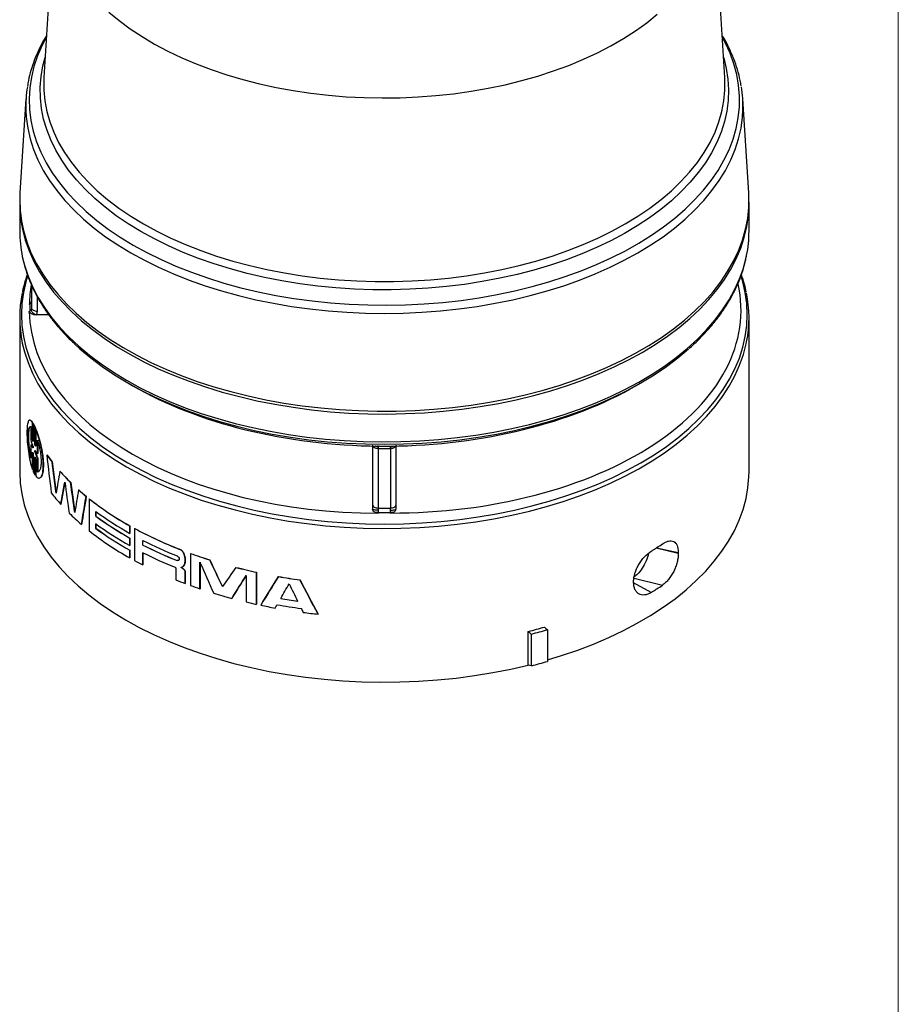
# Model space of a CAD drawing. Header units: millimetres. Extents: x 0 to 432, y 0 to 279.
# Tile 3 of 4: x 357 to 432, y 146 to 230. Entities that reach past the tile are written whole.
import ezdxf

# ---------------------------------------------------------------- set-up
doc = ezdxf.new("R2010")
doc.units = ezdxf.units.MM
doc.linetypes.add('SLD-Solid', pattern=[0])
doc.layers.add('SLD-DEFPOINTS', color=7, linetype='Continuous')

# ---------------------------------------------------------------- blocks, each defined once
blk = doc.blocks.new('Block2')
at = {"color": 7, "linetype": 'SLD-Solid', "lineweight": 18}
blk.add_line((431.8, 279.4), (431.8, 0), dxfattribs=at)

msp = doc.modelspace()

# ---------------------------------------------------------------- linework, layer by layer
at = {"color": 7, "linetype": 'SLD-Solid', "lineweight": 18}
msp.add_line((431.8, 0), (431.8, 279.4), dxfattribs=at)
for p, q in [((360.127, 240.163), (359.162, 225.139)), ((417.055, 225.139), (416.09, 240.163)), ((359.162, 225.139), (359.156, 225.037)), ((417.063, 225.003), (417.055, 225.139)), ((357.643, 223.338), (357.13, 215.341)), ((419.087, 215.341), (418.574, 223.338)), ((357.108, 214.437), (357.108, 212.071)), ((419.108, 212.071), (419.108, 214.437)), ((358.108, 207.5), (358.108, 205.865)), ((358.113, 207.489), (358.113, 205.571)), ((357.966, 205.868), (357.93, 205.839)), ((358.097, 206.077), (358.001, 205.961)), ((358.106, 206.102), (358.097, 206.077)), ((358.613, 205.288), (358.613, 206.487)), ((357.919, 205.246), (357.966, 205.284)), ((357.108, 204.71), (357.108, 191.651)), ((359.58, 204.967), (358.529, 204.961)), ((419.108, 191.651), (419.108, 204.71)), ((366.288, 199.189), (366.714, 198.944)), ((409.541, 198.966), (409.929, 199.189)), ((358.189, 195.829), (358.199, 195.83)), ((358.189, 194.36), (358.189, 195.829)), ((358.199, 195.83), (358.199, 194.361)), ((358.05, 195.48), (358.05, 194.336)), ((358.249, 195.732), (358.259, 195.734)), ((358.249, 195.732), (358.249, 194.203)), ((358.402, 195.428), (358.411, 195.43)), ((358.402, 193.898), (358.402, 195.428)), ((358.411, 195.43), (358.411, 193.9)), ((358.468, 195.274), (358.477, 195.276)), ((358.468, 195.274), (358.468, 193.805)), ((358.189, 194.36), (358.199, 194.361)), ((358.633, 193.174), (358.633, 194.318)), ((358.643, 194.32), (358.643, 193.176)), ((358.05, 193.933), (358.059, 193.935)), ((358.05, 193.933), (358.05, 192.789)), ((358.199, 193.3), (358.199, 191.83)), ((358.249, 193.753), (358.249, 193.653)), ((358.402, 193.898), (358.411, 193.9)), ((358.402, 193.35), (358.402, 193.449)), ((358.402, 193.35), (358.411, 193.351)), ((358.411, 193.45), (358.411, 193.351)), ((387.108, 193.819), (387.108, 188.837)), ((387.603, 193.804), (387.518, 193.814)), ((387.6, 188.549), (387.6, 193.6)), ((387.603, 193.811), (387.603, 193.804)), ((388.614, 193.804), (388.614, 193.808)), ((388.617, 193.6), (388.617, 188.549)), ((389.108, 188.837), (389.108, 193.817)), ((358.189, 191.829), (358.189, 193.298)), ((358.249, 193.204), (358.249, 191.674)), ((358.402, 191.37), (358.402, 192.9)), ((358.411, 192.878), (358.411, 191.372)), ((358.468, 192.743), (358.468, 191.274)), ((358.633, 193.174), (358.643, 193.176)), ((358.633, 192.771), (358.643, 192.773)), ((358.633, 191.627), (358.633, 192.771)), ((358.643, 192.773), (358.643, 191.629)), ((359.405, 193.082), (359.414, 193.084)), ((359.857, 192.476), (359.866, 192.478)), ((359.866, 192.478), (360.214, 189.842)), ((358.189, 191.829), (358.199, 191.83)), ((358.633, 191.627), (358.643, 191.629)), ((358.676, 191.641), (358.643, 191.629)), ((360.519, 191.683), (360.528, 191.686)), ((358.411, 191.372), (358.402, 191.37)), ((360.948, 190.73), (360.616, 188.866)), ((361.441, 190.721), (361.449, 190.724)), ((361.449, 190.724), (361.792, 188.189)), ((362.12, 190.09), (362.128, 190.093)), ((362.761, 189.544), (362.769, 189.547)), ((363.01, 189.343), (363.018, 189.346)), ((363.01, 189.343), (363.01, 186.621)), ((360.616, 188.866), (360.607, 188.864)), ((363.582, 187.862), (363.582, 188.261)), ((363.582, 187.862), (363.59, 187.866)), ((363.59, 188.255), (363.59, 187.866)), ((387.603, 188.176), (387.603, 188.11)), ((388.614, 188.126), (388.614, 188.176)), ((362.356, 187.162), (362.364, 187.165)), ((363.582, 186.822), (363.582, 187.221)), ((363.582, 186.822), (363.59, 186.826)), ((363.59, 187.224), (363.59, 186.826)), ((366.465, 187.036), (366.472, 187.041)), ((366.465, 186.395), (366.465, 187.036)), ((366.472, 187.041), (366.472, 186.399)), ((366.878, 186.808), (366.885, 186.813)), ((366.878, 186.808), (366.878, 184.087)), ((366.465, 186.395), (366.472, 186.399)), ((366.465, 185.996), (366.472, 186.001)), ((366.465, 185.355), (366.465, 185.996)), ((366.472, 186.001), (366.472, 185.359)), ((367.582, 185.398), (367.582, 185.796)), ((367.589, 185.402), (367.589, 185.793)), ((366.465, 185.355), (366.472, 185.359)), ((366.465, 184.956), (366.472, 184.96)), ((366.465, 184.315), (366.465, 184.956)), ((366.472, 184.96), (366.472, 184.319)), ((367.582, 185.398), (367.589, 185.402)), ((370.704, 185.04), (370.71, 185.045)), ((413.098, 184.689), (411.21, 185.147)), ((411.254, 185.175), (413.098, 184.784)), ((366.465, 184.315), (366.472, 184.319)), ((367.582, 183.716), (367.582, 184.756)), ((367.589, 184.761), (367.589, 183.721)), ((371.045, 184.718), (371.051, 184.723)), ((371.622, 184.695), (371.627, 184.699)), ((371.622, 184.695), (371.622, 181.973)), ((373.265, 184.139), (373.27, 184.144)), ((413.098, 184.784), (413.098, 184.689)), ((367.582, 183.716), (367.589, 183.721)), ((370.39, 183.405), (370.39, 182.443)), ((370.498, 184.082), (370.503, 184.086)), ((370.826, 183.511), (370.831, 183.516)), ((371.023, 183.606), (371.029, 183.611)), ((371.061, 183.331), (371.067, 183.335)), ((371.09, 183.685), (371.096, 183.69)), ((372.436, 181.688), (372.436, 183.943)), ((372.441, 183.948), (372.441, 181.693)), ((375.485, 183.505), (375.489, 183.51)), ((371.18, 183.108), (371.186, 183.113)), ((371.18, 182.136), (371.18, 183.108)), ((371.186, 183.113), (371.186, 182.141)), ((376.361, 182.822), (376.361, 180.567)), ((377.248, 183.089), (377.252, 183.094)), ((377.248, 180.367), (377.248, 183.089)), ((377.252, 183.094), (377.252, 180.372)), ((377.778, 180.571), (379.101, 182.733)), ((379.098, 182.727), (379.101, 182.733)), ((380.937, 182.44), (380.939, 182.446)), ((409.337, 182.581), (411.748, 181.995)), ((371.18, 182.136), (371.186, 182.141)), ((372.436, 181.688), (372.441, 181.693)), ((409.296, 182.224), (409.296, 182.301)), ((410.781, 181.367), (409.302, 182.194)), ((375.138, 180.874), (375.142, 180.879)), ((377.248, 180.367), (377.252, 180.372)), ((382.475, 179.531), (382.477, 179.537)), ((400.347, 175.209), (400.347, 178.067)), ((400.611, 175.149), (400.611, 177.844)), ((401.97, 178.21), (401.97, 175.515)), ((400.611, 175.149), (400.347, 175.209))]:
    msp.add_line(p, q)
at = {"flags": 128}
for points in [[(364.695, 230.699), (365.568, 229.974), (366.509, 229.278), (367.514, 228.612), (368.581, 227.979), (369.706, 227.381), (370.886, 226.819), (372.118, 226.295), (373.397, 225.811), (374.72, 225.368), (376.083, 224.967), (377.481, 224.609), (378.912, 224.297), (380.37, 224.03), (381.851, 223.809), (383.351, 223.635), (384.865, 223.509), (386.388, 223.431), (387.917, 223.4), (389.447, 223.419), (390.972, 223.485), (392.489, 223.599), (393.993, 223.761), (395.479, 223.97), (396.943, 224.226), (398.381, 224.527), (399.788, 224.873), (401.16, 225.263), (402.494, 225.696), (403.784, 226.17), (405.028, 226.685), (406.221, 227.237), (407.36, 227.827), (408.441, 228.451), (409.462, 229.109), (410.42, 229.797), (411.31, 230.515)], [(359.384, 228.592), (359.013, 227.88), (358.627, 226.987), (358.324, 226.083), (358.104, 225.172), (357.967, 224.255), (357.915, 223.335), (357.946, 222.415), (358.062, 221.497), (358.261, 220.584), (358.544, 219.679), (358.909, 218.783), (359.355, 217.899), (359.882, 217.031), (360.487, 216.179), (361.169, 215.348), (361.926, 214.538), (362.756, 213.752), (363.657, 212.993), (364.626, 212.262), (365.661, 211.562), (366.758, 210.895)], [(366.758, 210.895), (367.914, 210.261), (369.127, 209.664), (370.393, 209.105), (371.708, 208.585), (373.069, 208.105), (374.472, 207.668), (375.912, 207.274), (377.387, 206.925), (378.892, 206.621), (380.422, 206.363), (381.974, 206.153), (383.543, 205.99), (385.124, 205.875), (386.714, 205.808), (388.308, 205.79), (389.901, 205.82), (391.489, 205.899), (393.068, 206.026), (394.633, 206.201), (396.18, 206.423), (397.704, 206.693), (399.202, 207.008), (400.668, 207.369), (402.1, 207.773), (403.492, 208.221), (404.842, 208.711), (406.145, 209.241), (407.398, 209.81), (408.597, 210.416), (409.739, 211.058), (410.821, 211.734), (411.839, 212.442), (412.791, 213.18), (413.675, 213.946), (414.487, 214.738), (415.226, 215.554), (415.889, 216.39), (416.474, 217.246), (416.981, 218.119), (417.407, 219.006), (417.752, 219.904), (418.013, 220.812), (418.192, 221.726), (418.287, 222.645), (418.297, 223.565), (418.223, 224.484), (418.066, 225.4), (417.825, 226.31), (417.501, 227.211), (417.095, 228.101), (416.833, 228.592)], [(367.42, 212.042), (366.339, 212.7), (365.321, 213.391), (364.369, 214.112), (363.486, 214.862), (362.673, 215.638), (361.933, 216.438), (361.269, 217.26), (360.683, 218.102), (360.175, 218.96), (359.748, 219.833), (359.403, 220.718), (359.141, 221.612), (358.962, 222.513), (358.867, 223.418), (358.856, 224.325), (358.93, 225.231), (359.088, 226.133), (359.271, 226.838)], [(416.946, 226.838), (416.955, 226.806), (417.176, 225.908), (417.313, 225.005), (417.366, 224.098), (417.334, 223.191), (417.218, 222.287), (417.018, 221.387), (416.735, 220.495), (416.369, 219.613), (415.922, 218.744), (415.395, 217.89), (414.789, 217.053), (414.106, 216.236), (413.348, 215.442), (412.517, 214.672), (411.616, 213.929), (410.647, 213.215), (409.613, 212.532), (408.517, 211.882), (407.363, 211.267), (406.152, 210.689), (404.89, 210.149), (403.58, 209.649), (402.224, 209.19), (400.828, 208.774), (399.396, 208.402), (397.931, 208.075), (396.437, 207.793), (394.92, 207.559), (393.382, 207.371), (391.83, 207.232), (390.267, 207.141), (388.698, 207.098), (387.127, 207.104), (385.558, 207.159), (383.998, 207.262), (382.449, 207.414), (380.916, 207.613), (379.404, 207.859), (377.917, 208.152), (376.46, 208.491), (375.036, 208.874), (373.65, 209.301), (372.305, 209.77), (371.007, 210.28), (369.757, 210.83), (368.56, 211.418), (367.42, 212.042)], [(359.156, 225.037), (359.153, 224.972), (359.153, 224.067), (359.238, 223.162), (359.407, 222.262), (359.661, 221.368), (359.998, 220.484), (360.418, 219.611), (360.919, 218.753), (361.5, 217.912), (362.158, 217.09), (362.893, 216.29), (363.702, 215.514), (364.582, 214.764), (365.532, 214.043), (366.547, 213.353), (367.626, 212.695)], [(367.626, 212.695), (368.765, 212.072), (369.961, 211.486), (371.21, 210.938), (372.508, 210.43), (373.852, 209.963), (375.238, 209.539), (376.662, 209.158), (378.12, 208.823), (379.606, 208.534), (381.118, 208.292), (382.65, 208.097), (384.198, 207.951), (385.758, 207.853), (387.324, 207.804), (388.893, 207.804), (390.459, 207.853), (392.019, 207.951), (393.567, 208.097), (395.099, 208.292), (396.611, 208.534), (398.097, 208.823), (399.555, 209.158), (400.979, 209.539), (402.365, 209.963), (403.709, 210.43), (405.007, 210.938), (406.256, 211.486), (407.452, 212.072), (408.591, 212.695), (409.67, 213.353), (410.685, 214.043), (411.635, 214.764), (412.515, 215.514), (413.324, 216.29), (414.059, 217.09), (414.717, 217.912), (415.298, 218.753), (415.799, 219.611), (416.219, 220.484), (416.556, 221.368), (416.81, 222.262), (416.979, 223.162), (417.064, 224.067), (417.064, 224.972), (417.063, 225.003)], [(357.627, 222.389), (357.664, 221.764), (357.789, 220.846), (357.998, 219.932), (358.289, 219.026), (358.661, 218.13), (359.115, 217.247), (359.647, 216.378), (360.258, 215.527), (360.945, 214.696), (361.707, 213.886), (362.541, 213.1), (363.445, 212.341), (364.416, 211.61), (365.453, 210.909), (366.552, 210.241)], [(366.552, 210.241), (367.709, 209.607), (368.923, 209.008), (370.189, 208.447), (371.505, 207.925), (372.865, 207.444), (374.268, 207.004), (375.709, 206.608), (377.183, 206.255), (378.688, 205.948), (380.218, 205.686), (381.77, 205.471), (383.339, 205.303), (384.922, 205.183), (386.513, 205.11), (388.108, 205.086), (389.704, 205.11), (391.295, 205.183), (392.878, 205.303), (394.447, 205.471), (395.999, 205.686), (397.529, 205.948), (399.034, 206.255), (400.508, 206.608), (401.949, 207.004), (403.352, 207.444), (404.712, 207.925), (406.028, 208.447), (407.294, 209.008), (408.508, 209.607), (409.665, 210.241), (410.764, 210.909), (411.801, 211.61), (412.772, 212.341), (413.676, 213.1), (414.51, 213.886), (415.272, 214.696), (415.959, 215.527), (416.57, 216.378), (417.102, 217.247), (417.556, 218.13), (417.928, 219.026), (418.219, 219.932), (418.428, 220.846), (418.553, 221.764), (418.59, 222.382)], [(357.13, 215.341), (357.109, 214.794), (357.14, 213.865), (357.255, 212.938), (357.453, 212.016), (357.734, 211.101), (358.096, 210.196), (358.54, 209.303), (359.063, 208.424), (359.665, 207.562), (360.343, 206.719), (361.096, 205.898), (361.921, 205.1), (362.818, 204.329), (363.782, 203.585), (364.813, 202.871), (365.905, 202.189), (367.058, 201.54), (368.268, 200.927), (369.531, 200.351), (370.844, 199.814), (372.204, 199.317), (373.606, 198.861), (375.048, 198.448), (376.525, 198.078), (378.033, 197.754), (379.568, 197.474), (381.126, 197.242), (382.703, 197.056), (384.295, 196.918), (385.897, 196.827), (387.505, 196.785), (389.114, 196.791), (390.721, 196.846), (392.321, 196.948), (393.909, 197.098), (395.482, 197.296), (397.035, 197.54), (398.564, 197.83), (400.065, 198.166), (401.533, 198.547), (402.965, 198.971), (404.357, 199.437), (405.706, 199.945), (407.007, 200.492), (408.257, 201.077), (409.452, 201.699), (410.59, 202.356), (411.668, 203.047), (412.682, 203.768), (413.63, 204.519), (414.509, 205.298), (415.317, 206.101), (416.051, 206.928), (416.71, 207.776), (417.292, 208.642), (417.795, 209.525), (418.219, 210.421), (418.561, 211.329), (418.821, 212.246), (418.998, 213.17), (419.092, 214.097), (419.103, 215.026), (419.087, 215.341)], [(357.109, 214.558), (357.114, 214.089), (357.187, 213.161), (357.344, 212.236), (357.583, 211.317), (357.905, 210.407), (358.308, 209.507), (358.792, 208.621), (359.354, 207.75), (359.994, 206.898), (360.71, 206.065), (361.5, 205.256), (362.361, 204.471), (363.292, 203.713), (364.289, 202.984), (365.351, 202.285), (366.475, 201.62), (367.656, 200.989), (368.893, 200.394), (370.181, 199.837), (371.518, 199.32), (372.9, 198.843), (374.322, 198.408), (375.782, 198.017), (377.275, 197.67), (378.797, 197.368), (380.345, 197.112), (381.913, 196.902), (383.498, 196.74), (385.095, 196.626), (386.7, 196.56), (388.31, 196.542), (389.918, 196.572), (391.522, 196.65), (393.117, 196.776), (394.698, 196.95), (396.261, 197.171), (397.803, 197.439), (399.318, 197.752), (400.803, 198.111), (402.254, 198.513), (403.667, 198.958), (405.037, 199.445), (406.362, 199.973), (407.638, 200.539), (408.862, 201.143), (410.029, 201.783)], [(410.029, 201.783), (411.137, 202.457), (412.183, 203.163), (413.164, 203.9), (414.078, 204.664), (414.922, 205.456), (415.693, 206.271), (416.39, 207.109), (417.011, 207.966), (417.554, 208.841), (418.017, 209.731), (418.4, 210.633), (418.701, 211.546), (418.92, 212.467), (419.056, 213.392), (419.108, 214.321), (419.108, 214.558)], [(357.333, 209.922), (357.516, 209.179), (357.817, 208.267), (358.2, 207.364), (358.663, 206.474), (359.206, 205.6), (359.827, 204.742), (360.524, 203.905), (361.295, 203.089), (362.139, 202.298), (363.053, 201.533), (364.034, 200.796), (365.08, 200.09), (366.188, 199.416)], [(366.188, 199.416), (367.355, 198.777), (368.579, 198.173), (369.855, 197.606), (371.18, 197.079), (372.55, 196.592), (373.963, 196.146), (375.414, 195.744), (376.899, 195.386), (378.414, 195.072), (379.956, 194.805), (381.519, 194.584), (383.1, 194.41), (384.695, 194.284), (386.299, 194.205), (387.907, 194.175), (389.517, 194.193), (391.122, 194.26), (392.719, 194.374), (394.304, 194.536), (395.872, 194.745), (397.42, 195.001), (398.942, 195.303), (400.435, 195.65), (401.895, 196.042), (403.317, 196.476), (404.699, 196.953), (406.036, 197.471), (407.324, 198.028), (408.561, 198.622), (409.742, 199.253), (410.866, 199.919), (411.928, 200.617), (412.925, 201.346), (413.856, 202.104), (414.717, 202.889), (415.507, 203.699), (416.223, 204.531), (416.863, 205.384), (417.425, 206.254), (417.909, 207.14), (418.312, 208.04), (418.634, 208.95), (418.873, 209.869), (418.905, 210.025)], [(357.779, 208.267), (357.635, 207.785), (357.424, 206.861), (357.297, 205.931), (357.255, 204.999), (357.297, 204.067), (357.424, 203.137), (357.635, 202.213), (357.929, 201.296), (358.306, 200.389), (358.765, 199.495), (359.304, 198.616), (359.922, 197.754), (360.618, 196.913), (361.389, 196.093), (362.233, 195.298), (363.147, 194.53), (364.131, 193.79), (365.18, 193.081), (366.292, 192.404), (367.463, 191.762), (368.692, 191.157), (369.973, 190.589), (371.304, 190.061), (372.682, 189.574), (374.101, 189.129), (375.559, 188.727), (377.052, 188.371), (378.574, 188.059), (380.123, 187.794), (381.694, 187.577), (383.282, 187.407), (384.883, 187.285), (386.494, 187.212), (388.108, 187.188), (389.723, 187.212), (391.334, 187.285), (392.935, 187.407), (394.523, 187.577), (396.094, 187.794), (397.643, 188.059), (399.165, 188.371), (400.658, 188.727), (402.116, 189.129), (403.535, 189.574), (404.913, 190.061), (406.244, 190.589), (407.525, 191.157), (408.754, 191.762), (409.925, 192.404), (411.037, 193.081), (412.086, 193.79), (413.07, 194.53), (413.984, 195.298), (414.828, 196.093), (415.599, 196.913), (416.295, 197.754), (416.913, 198.616), (417.452, 199.495), (417.911, 200.389), (418.288, 201.296), (418.582, 202.213), (418.793, 203.137), (418.92, 204.067), (418.962, 204.999), (418.92, 205.931), (418.793, 206.861), (418.582, 207.785), (418.445, 208.247)], [(357.333, 202.561), (357.516, 201.819), (357.817, 200.906), (358.2, 200.004), (358.663, 199.114), (359.206, 198.239), (359.827, 197.382), (360.524, 196.544), (361.295, 195.729), (362.139, 194.937), (363.053, 194.172), (364.034, 193.436), (365.08, 192.73), (366.188, 192.056)], [(361.744, 202.53), (362.233, 202.081), (363.147, 201.313), (364.131, 200.573), (365.18, 199.864), (366.292, 199.187), (367.463, 198.546), (368.692, 197.94), (369.973, 197.372), (371.304, 196.844), (372.682, 196.357), (374.101, 195.912), (375.559, 195.51), (377.052, 195.154), (378.574, 194.842), (380.123, 194.578), (381.694, 194.36), (383.282, 194.19), (384.883, 194.068), (386.494, 193.995), (388.108, 193.971), (389.723, 193.995), (391.334, 194.068), (392.935, 194.19), (394.523, 194.36), (396.094, 194.578), (397.643, 194.842), (399.165, 195.154), (400.658, 195.51), (402.116, 195.912), (403.535, 196.357), (404.913, 196.844), (406.244, 197.372), (407.525, 197.94), (408.754, 198.546), (409.925, 199.187), (411.037, 199.864), (412.086, 200.573), (413.07, 201.313), (413.977, 202.075)], [(366.188, 192.056), (367.355, 191.416), (368.579, 190.812), (369.855, 190.246), (371.18, 189.718), (372.55, 189.231), (373.963, 188.786), (375.414, 188.384), (376.899, 188.025), (378.414, 187.712), (379.956, 187.444), (381.519, 187.223), (383.1, 187.049), (384.695, 186.923), (386.299, 186.845), (387.907, 186.815), (389.517, 186.833), (391.122, 186.899), (392.719, 187.013), (394.304, 187.175), (395.872, 187.385), (397.42, 187.641), (398.942, 187.943), (400.435, 188.29), (401.895, 188.681), (403.317, 189.116), (404.699, 189.593), (406.036, 190.11), (407.324, 190.667), (408.561, 191.262), (409.742, 191.893), (410.866, 192.558), (411.928, 193.256), (412.925, 193.986), (413.856, 194.744), (414.717, 195.529), (415.507, 196.338), (416.223, 197.17), (416.863, 198.023), (417.425, 198.894), (417.909, 199.78), (418.312, 200.679), (418.634, 201.59), (418.873, 202.509), (418.905, 202.665)], [(357.108, 191.651), (357.109, 191.606), (357.154, 190.677), (357.284, 189.751), (357.496, 188.829), (357.792, 187.915), (358.169, 187.012), (358.626, 186.12), (359.164, 185.244), (359.779, 184.385), (360.471, 183.545), (361.237, 182.728), (362.076, 181.934), (362.985, 181.167), (363.962, 180.428), (365.004, 179.719), (366.109, 179.043), (367.273, 178.401), (368.493, 177.794), (369.766, 177.224), (371.088, 176.694), (372.457, 176.204), (373.867, 175.756), (375.316, 175.35), (376.8, 174.989), (378.314, 174.672), (379.854, 174.401), (381.417, 174.177), (382.998, 174), (384.593, 173.871), (386.197, 173.79), (387.806, 173.756), (389.416, 173.771), (391.023, 173.835), (392.621, 173.946), (394.208, 174.105), (395.778, 174.312), (397.327, 174.565), (398.852, 174.864), (400.347, 175.209)], [(401.97, 175.644), (403.157, 176.006), (404.544, 176.478), (405.887, 176.991), (407.182, 177.544), (408.425, 178.134), (409.614, 178.762), (410.744, 179.424), (411.813, 180.119), (412.819, 180.845), (413.757, 181.6), (414.627, 182.383), (415.425, 183.19), (416.149, 184.021), (416.798, 184.871), (417.369, 185.741), (417.861, 186.626), (418.273, 187.524), (418.603, 188.434), (418.852, 189.353), (419.017, 190.277), (419.099, 191.206), (419.108, 191.651)], [(370.828, 183.52), (370.829, 183.52), (370.829, 183.518), (370.83, 183.517), (370.831, 183.516), (370.831, 183.516), (370.831, 183.516)]]:
    msp.add_lwpolyline(points, dxfattribs=at)
for centre, radius, start, end in [((367.839, 222.685), 10.216, 170.61367, 181.659), ((408.378, 222.685), 10.216, 358.30207, 9.40301), ((367.577, 212.077), 10.469, 180.03599, 191.88288), ((408.669, 212.075), 10.44, 348.67804, 359.9776), ((367.551, 204.71), 10.442, 168.2539, 191.87727), ((408.683, 204.71), 10.425, 348.6832, 11.85788), ((368.009, 205.576), 10.047, 178.33414, 181.66586), ((368.114, 205.865), 10.006, 180.00054, 181.6817), ((388.108, 245.56), 51.963, 269.43933, 270.56067), ((388.108, 246.012), 52.211, 269.44478, 270.55522), ((372.091, 202.071), 15.548, 215.32149, 218.10825), ((372.095, 202.07), 15.542, 215.32141, 218.10831), ((374.251, 203.906), 18.383, 221.67252, 225.82651), ((374.255, 203.904), 18.377, 221.67257, 225.82666), ((376.38, 206.177), 21.497, 228.44471, 230.69007), ((376.382, 206.173), 21.488, 228.44455, 230.69015), ((373.025, 200.085), 16.737, 217.78897, 222.10054), ((379.19, 209.838), 26.112, 231.71244, 240.8354), ((379.193, 209.835), 26.104, 231.71245, 240.83538), ((388.108, 240.509), 51.963, 269.43933, 270.56067), ((375.523, 202.482), 20.201, 225.32331, 229.32187), ((379.535, 209.75), 26.763, 233.41013, 240.76727), ((379.535, 209.351), 26.763, 233.41013, 240.76727), ((379.538, 209.348), 26.755, 233.41012, 240.76724), ((388.108, 240.384), 52.211, 269.44478, 270.55522), ((379.19, 207.116), 26.112, 231.71244, 240.8354), ((379.535, 208.709), 26.763, 233.41013, 240.76727), ((379.535, 208.311), 26.763, 233.41013, 240.76727), ((379.538, 208.308), 26.755, 233.41012, 240.76724), ((383.083, 216.854), 34.137, 241.65967, 248.73899), ((383.084, 216.848), 34.125, 241.65964, 248.73903), ((383.286, 216.695), 34.661, 243.05839, 248.34847), ((383.286, 216.297), 34.661, 243.05839, 248.34847), ((383.288, 216.291), 34.649, 243.0584, 248.34849), ((383.217, 215.509), 34.499, 243.05041, 248.03287), ((385.441, 222.858), 40.588, 250.09367, 252.54346), ((385.442, 222.85), 40.575, 250.09364, 252.54344), ((381.792, 211.597), 31.293, 241.53636, 242.99332), ((386.986, 228.238), 46.187, 255.58117, 257.82868), ((386.987, 228.229), 46.173, 255.58116, 257.82864), ((384.502, 217.561), 37.847, 248.10778, 249.39116), ((387.742, 232.064), 50.088, 260.06273, 262.19199), ((387.742, 232.054), 50.073, 260.06276, 262.19198), ((385.227, 219.523), 39.939, 250.0838, 251.32191), ((386.309, 222.923), 43.507, 253.0172, 255.12228), ((387.741, 230.24), 50.091, 260.29222, 261.96254), ((387.74, 230.223), 50.069, 260.29209, 261.96264), ((387.105, 226.04), 46.725, 256.70692, 257.82215), ((387.438, 227.62), 48.339, 258.26474, 259.73646), ((387.742, 229.651), 50.086, 259.93422, 262.32051), ((387.939, 230.78), 51.54, 262.50414, 263.91425), ((389.608, 221.379), 44.623, 283.92538, 285.76184), ((389.676, 221.17), 44.685, 284.16388, 285.96914), ((389.676, 218.476), 44.685, 284.16388, 285.96914)]:
    msp.add_arc(centre, radius, start, end)
for centre, major_axis, ratio, start_param, end_param in [((388.008, 205.771), (30.079, 0.121), 0.570713, 3.030079, 3.130567), ((388.351, 205.573), (30.079, -0.299), 0.579961, 4.726913, 6.4169), ((387.923, 205.584), (30.005, 0.23), 0.582304, 3.147786, 4.69724), ((387.923, 210.97), (29.989, -0.224), 0.572228, 3.931076, 4.705958), ((388.351, 211.079), (30.062, 0.295), 0.574508, 4.715523, 5.488979)]:
    msp.add_ellipse(centre, major_axis=major_axis, ratio=ratio, start_param=start_param, end_param=end_param)
for points, knots in [([(359.392, 228.721), (359.299, 228.567), (359.043, 228.145), (358.694, 227.437), (358.341, 226.6), (358.06, 225.746), (357.869, 225.017), (357.8, 224.571), (357.776, 224.415)], [0, 0, 0, 0, 0.111915, 0.306709, 0.502046, 0.698082, 0.895028, 1, 1, 1, 1]), ([(418.44, 224.419), (418.416, 224.576), (418.344, 225.043), (418.138, 225.814), (417.827, 226.735), (417.437, 227.619), (417.1, 228.283), (416.879, 228.636), (416.825, 228.723)], [0, 0, 0, 0, 0.106618, 0.315488, 0.527312, 0.742207, 0.936837, 1, 1, 1, 1]), ([(357.348, 209.855), (357.391, 209.65), (357.499, 209.138), (357.763, 208.323), (358.118, 207.441), (358.537, 206.597), (359.005, 205.795), (359.537, 205.006), (360.13, 204.233), (360.789, 203.48), (361.315, 202.924), (361.64, 202.626), (361.706, 202.566)], [0, 0, 0, 0, 0.0788, 0.197522, 0.317777, 0.426544, 0.535464, 0.644511, 0.753662, 0.862893, 0.972179, 1, 1, 1, 1]), ([(414.007, 202.104), (414.144, 202.224), (414.543, 202.574), (415.145, 203.177), (415.815, 203.911), (416.426, 204.665), (416.981, 205.438), (417.475, 206.23), (417.908, 207.038), (418.278, 207.862), (418.581, 208.702), (418.787, 209.403), (418.865, 209.825), (418.89, 209.961)], [0, 0, 0, 0, 0.051762, 0.150588, 0.249613, 0.348864, 0.448372, 0.548183, 0.648352, 0.748949, 0.850061, 0.95179, 1, 1, 1, 1]), ([(357.756, 208.382), (357.718, 208.281), (357.576, 207.9), (357.438, 207.406), (357.363, 207.011), (357.343, 206.902)], [0, 0, 0, 0, 0.20644, 0.78233, 1, 1, 1, 1]), ([(418.87, 206.92), (418.827, 207.126), (418.725, 207.623), (418.558, 208.113), (418.461, 208.399)], [0, 0, 0, 0, 0.416075, 1, 1, 1, 1]), ([(358.105, 206.095), (358.104, 206.089), (358.101, 206.055), (358.086, 206.024), (358.073, 205.998)], [0, 0, 0, 0, 0.180703, 1, 1, 1, 1]), ([(358.014, 205.104), (358, 205.113), (357.987, 205.124), (357.976, 205.135), (357.964, 205.146), (357.954, 205.158), (357.946, 205.17), (357.938, 205.181), (357.931, 205.194), (357.927, 205.206), (357.922, 205.219), (357.92, 205.233), (357.919, 205.246)], [0, 0, 0, 0, 0.0000665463, 0.0000665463, 0.0000665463, 0.0001331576, 0.0001331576, 0.0001331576, 0.0001994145, 0.0001994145, 0.0001994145, 0.0002679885, 0.0002679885, 0.0002679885, 0.0002679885]), ([(358.529, 204.961), (358.43, 204.961), (358.333, 204.975), (358.157, 205.024), (358.077, 205.059), (358.015, 205.104)], [0, 0, 0, 0, 0.5, 0.5, 1, 1, 1, 1]), ([(358.113, 205.571), (358.115, 205.497), (358.17, 205.423), (358.355, 205.318), (358.483, 205.288), (358.613, 205.288)], [0, 0, 0, 0, 0.5, 0.5, 1, 1, 1, 1]), ([(358.189, 195.829), (358.115, 195.939), (358.048, 196.001), (357.932, 196.033), (357.882, 196.002), (357.804, 195.847), (357.775, 195.719), (357.736, 195.388), (357.726, 195.182), (357.726, 194.72), (357.735, 194.457), (357.775, 193.912), (357.805, 193.624), (357.883, 193.062), (357.932, 192.782), (358.047, 192.27), (358.115, 192.033), (358.189, 191.829)], [0, 0, 0, 0, 0.125, 0.125, 0.25, 0.25, 0.375, 0.375, 0.5, 0.5, 0.625, 0.625, 0.75, 0.75, 0.875, 0.875, 1, 1, 1, 1]), ([(358.05, 192.789), (358.016, 192.939), (357.985, 193.097), (357.933, 193.417), (357.911, 193.578), (357.876, 193.9), (357.863, 194.059), (357.845, 194.361), (357.84, 194.508), (357.84, 194.773), (357.844, 194.894), (357.863, 195.107), (357.876, 195.196), (357.929, 195.414), (357.982, 195.491), (358.05, 195.48)], [0, 0, 0, 0, 0.125, 0.125, 0.25, 0.25, 0.375, 0.375, 0.5, 0.5, 0.625, 0.625, 0.75, 0.75, 1, 1, 1, 1]), ([(358.038, 195.482), (358.006, 195.478), (357.979, 195.454), (357.931, 195.371), (357.912, 195.312), (357.88, 195.16), (357.868, 195.068), (357.852, 194.856), (357.849, 194.733), (357.851, 194.47), (357.856, 194.329), (357.875, 194.03), (357.888, 193.877), (357.941, 193.407), (357.993, 193.082), (358.059, 192.791)], [0, 0, 0, 0, 0.125, 0.125, 0.25, 0.25, 0.375, 0.375, 0.5, 0.5, 0.625, 0.625, 0.75, 0.75, 1, 1, 1, 1]), ([(358.402, 195.428), (358.4, 195.432), (358.398, 195.437), (358.396, 195.441), (358.389, 195.458), (358.381, 195.474), (358.373, 195.491), (358.358, 195.523), (358.343, 195.554), (358.328, 195.584), (358.315, 195.611), (358.302, 195.637), (358.288, 195.662), (358.275, 195.686), (358.262, 195.71), (358.249, 195.732)], [0, 0, 0, 0, 0.0000200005, 0.0000200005, 0.0000200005, 0.0001000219, 0.0001000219, 0.0001000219, 0.0002601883, 0.0002601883, 0.0002601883, 0.0004046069, 0.0004046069, 0.0004046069, 0.0005495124, 0.0005495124, 0.0005495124, 0.0005495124]), ([(358.259, 195.734), (358.261, 195.731), (358.262, 195.728), (358.264, 195.724), (358.271, 195.712), (358.279, 195.699), (358.286, 195.686), (358.293, 195.672), (358.3, 195.659), (358.308, 195.645), (358.315, 195.631), (358.322, 195.617), (358.33, 195.602), (358.337, 195.587), (358.345, 195.572), (358.352, 195.557), (358.356, 195.549), (358.36, 195.541), (358.363, 195.534), (358.371, 195.517), (358.379, 195.5), (358.387, 195.483), (358.395, 195.466), (358.403, 195.448), (358.411, 195.43)], [0, 0, 0, 0, 0.0000200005, 0.0000200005, 0.0000200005, 0.000100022, 0.000100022, 0.000100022, 0.0001800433, 0.0001800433, 0.0001800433, 0.0002600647, 0.0002600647, 0.0002600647, 0.000340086, 0.000340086, 0.000340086, 0.000380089, 0.000380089, 0.000380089, 0.0004646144, 0.0004646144, 0.0004646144, 0.0005492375, 0.0005492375, 0.0005492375, 0.0005492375]), ([(358.468, 191.274), (358.55, 191.166), (358.633, 191.106), (358.787, 191.081), (358.86, 191.115), (358.982, 191.276), (359.031, 191.406), (359.098, 191.745), (359.116, 191.953), (359.116, 192.421), (359.099, 192.678), (359.048, 193.085), (359.027, 193.224), (358.979, 193.501), (358.951, 193.64), (358.89, 193.919), (358.856, 194.058), (358.786, 194.326), (358.749, 194.457), (358.632, 194.839), (358.55, 195.072), (358.468, 195.274)], [0, 0, 0, 0, 0.125, 0.125, 0.25, 0.25, 0.375, 0.375, 0.5, 0.5, 0.625, 0.625, 0.6875, 0.6875, 0.75, 0.75, 0.8125, 0.8125, 0.875, 0.875, 1, 1, 1, 1]), ([(358.477, 195.276), (358.479, 195.271), (358.489, 195.248), (358.506, 195.204), (358.525, 195.155), (358.544, 195.104), (358.56, 195.063), (358.579, 195.011), (358.594, 194.968), (358.613, 194.914), (358.628, 194.869), (358.647, 194.813), (358.662, 194.768), (358.68, 194.71), (358.695, 194.664), (358.713, 194.605), (358.728, 194.557), (358.746, 194.497), (358.76, 194.449), (358.778, 194.387), (358.795, 194.326), (358.812, 194.263), (358.829, 194.2), (358.842, 194.15), (358.858, 194.086), (358.871, 194.035), (358.887, 193.971), (358.899, 193.919), (358.914, 193.855), (358.926, 193.803), (358.94, 193.737), (358.951, 193.685), (358.965, 193.62), (358.975, 193.568), (358.988, 193.502), (358.997, 193.45), (359.009, 193.385), (359.018, 193.333), (359.029, 193.267), (359.04, 193.203), (359.049, 193.138), (359.059, 193.074), (359.066, 193.022), (359.074, 192.959), (359.08, 192.908), (359.087, 192.845), (359.092, 192.795), (359.099, 192.733), (359.103, 192.684), (359.108, 192.623), (359.112, 192.575), (359.115, 192.515), (359.118, 192.468), (359.121, 192.41), (359.123, 192.364), (359.125, 192.285), (359.127, 192.05), (359.102, 191.64), (359.027, 191.365), (358.963, 191.245), (358.949, 191.223), (358.934, 191.202), (358.923, 191.188), (358.912, 191.174), (358.897, 191.158), (358.881, 191.143), (358.865, 191.131), (358.852, 191.123), (358.84, 191.115), (358.823, 191.107), (358.805, 191.101), (358.792, 191.097), (358.787, 191.096), (358.786, 191.096)], [0, 0, 0, 0, 0.00349, 0.0174522, 0.0314142, 0.0383944, 0.0523564, 0.0593368, 0.0732985, 0.0802788, 0.0942408, 0.1012211, 0.1151829, 0.1221631, 0.1361249, 0.1431053, 0.1570671, 0.1640473, 0.178009, 0.1849892, 0.198951, 0.2129128, 0.2198931, 0.2338548, 0.2408351, 0.2547969, 0.2617771, 0.275739, 0.2827193, 0.2966812, 0.3036614, 0.3176232, 0.3246035, 0.3385655, 0.3455457, 0.3595076, 0.366488, 0.38045, 0.3874301, 0.4013921, 0.415354, 0.4223343, 0.4362963, 0.4432765, 0.4572385, 0.4642186, 0.4781807, 0.4851609, 0.499123, 0.5061032, 0.5200652, 0.5270454, 0.5410073, 0.5479876, 0.5619496, 0.5689299, 0.5968639, 0.7094375, 0.8560082, 0.8649376, 0.8827995, 0.891729, 0.9006583, 0.9095878, 0.9185172, 0.9363787, 0.9453081, 0.9542376, 0.9631667, 0.9720961, 0.9899574, 0.998887, 1, 1, 1, 1]), ([(358.249, 194.203), (358.247, 194.207), (358.246, 194.211), (358.244, 194.216), (358.237, 194.233), (358.23, 194.251), (358.223, 194.269), (358.217, 194.284), (358.211, 194.299), (358.206, 194.314), (358.2, 194.329), (358.195, 194.344), (358.189, 194.36)], [0, 0, 0, 0, 0.0000200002, 0.0000200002, 0.0000200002, 0.0001000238, 0.0001000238, 0.0001000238, 0.0001645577, 0.0001645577, 0.0001645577, 0.0002291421, 0.0002291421, 0.0002291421, 0.0002291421]), ([(358.199, 194.361), (358.2, 194.356), (358.209, 194.332), (358.221, 194.3), (358.236, 194.26), (358.245, 194.24), (358.249, 194.228)], [0, 0, 0, 0, 0.103711, 0.518631, 0.726066, 1, 1, 1, 1]), ([(358.633, 194.318), (358.676, 194.17), (358.717, 194.014), (358.789, 193.696), (358.82, 193.537), (358.872, 193.218), (358.892, 193.06), (358.919, 192.76), (358.927, 192.614), (358.927, 192.348), (358.92, 192.226), (358.892, 192.012), (358.872, 191.922), (358.794, 191.7), (358.719, 191.619), (358.633, 191.627)], [0, 0, 0, 0, 0.125, 0.125, 0.25, 0.25, 0.375, 0.375, 0.5, 0.5, 0.625, 0.625, 0.75, 0.75, 1, 1, 1, 1]), ([(358.059, 193.935), (358.061, 193.933), (358.069, 193.925), (358.091, 193.903), (358.118, 193.871), (358.145, 193.834), (358.167, 193.804), (358.188, 193.772), (358.216, 193.729), (358.236, 193.694), (358.249, 193.671)], [0, 0, 0, 0, 0.0278402, 0.1392176, 0.3620426, 0.4734191, 0.5847935, 0.6961707, 0.8075461, 1, 1, 1, 1]), ([(358.468, 193.805), (358.466, 193.807), (358.464, 193.81), (358.462, 193.812), (358.454, 193.822), (358.446, 193.832), (358.439, 193.843), (358.433, 193.852), (358.426, 193.861), (358.42, 193.87), (358.414, 193.879), (358.408, 193.889), (358.402, 193.898)], [0, 0, 0, 0, 0.0000200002, 0.0000200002, 0.0000200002, 0.0001000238, 0.0001000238, 0.0001000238, 0.0001647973, 0.0001647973, 0.0001647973, 0.000229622, 0.000229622, 0.000229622, 0.000229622]), ([(358.411, 193.9), (358.413, 193.897), (358.423, 193.882), (358.436, 193.862), (358.453, 193.838), (358.462, 193.826), (358.468, 193.819)], [0, 0, 0, 0, 0.1019437, 0.5097753, 0.7136645, 1, 1, 1, 1]), ([(358.411, 193.351), (358.413, 193.347), (358.415, 193.342), (358.417, 193.338), (358.426, 193.32), (358.434, 193.302), (358.442, 193.283), (358.458, 193.246), (358.474, 193.208), (358.491, 193.168), (358.499, 193.148), (358.507, 193.128), (358.515, 193.108), (358.524, 193.088), (358.532, 193.067), (358.54, 193.046), (358.548, 193.026), (358.557, 193.005), (358.565, 192.983), (358.573, 192.962), (358.581, 192.94), (358.589, 192.918), (358.607, 192.871), (358.625, 192.823), (358.643, 192.773)], [0, 0, 0, 0, 0.0000212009, 0.0000212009, 0.0000212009, 0.0001060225, 0.0001060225, 0.0001060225, 0.0002757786, 0.0002757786, 0.0002757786, 0.0003606, 0.0003606, 0.0003606, 0.0004454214, 0.0004454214, 0.0004454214, 0.0005302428, 0.0005302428, 0.0005302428, 0.0006150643, 0.0006150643, 0.0006150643, 0.0007985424, 0.0007985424, 0.0007985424, 0.0007985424]), ([(387.6, 193.6), (387.471, 193.601), (387.343, 193.633), (387.161, 193.739), (387.108, 193.814), (387.108, 193.888)], [0, 0, 0, 0, 0.5, 0.5, 1, 1, 1, 1]), ([(387.601, 193.734), (387.526, 193.74), (387.422, 193.748), (387.347, 193.804), (387.326, 193.82)], [0, 0, 0, 0, 0.724656, 1, 1, 1, 1]), ([(388.911, 193.821), (388.87, 193.797), (388.781, 193.746), (388.674, 193.737), (388.616, 193.732)], [0, 0, 0, 0, 0.463295, 1, 1, 1, 1]), ([(389.108, 193.888), (389.108, 193.814), (389.056, 193.739), (388.874, 193.633), (388.746, 193.601), (388.617, 193.6)], [0, 0, 0, 0, 0.5, 0.5, 1, 1, 1, 1]), ([(358.189, 193.298), (358.191, 193.296), (358.192, 193.293), (358.194, 193.291), (358.201, 193.281), (358.208, 193.27), (358.215, 193.259), (358.221, 193.251), (358.226, 193.242), (358.232, 193.232), (358.238, 193.223), (358.243, 193.214), (358.249, 193.204)], [0, 0, 0, 0, 0.0000200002, 0.0000200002, 0.0000200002, 0.0001000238, 0.0001000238, 0.0001000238, 0.0001645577, 0.0001645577, 0.0001645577, 0.0002291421, 0.0002291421, 0.0002291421, 0.0002291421]), ([(358.402, 192.9), (358.404, 192.895), (358.406, 192.891), (358.408, 192.887), (358.415, 192.869), (358.423, 192.852), (358.43, 192.834), (358.437, 192.819), (358.443, 192.804), (358.449, 192.789), (358.455, 192.774), (358.461, 192.759), (358.468, 192.743)], [0, 0, 0, 0, 0.0000200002, 0.0000200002, 0.0000200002, 0.0001000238, 0.0001000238, 0.0001000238, 0.0001647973, 0.0001647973, 0.0001647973, 0.000229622, 0.000229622, 0.000229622, 0.000229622]), ([(358.249, 191.674), (358.251, 191.67), (358.253, 191.666), (358.255, 191.661), (358.262, 191.644), (358.269, 191.628), (358.276, 191.611), (358.291, 191.579), (358.305, 191.548), (358.32, 191.518), (358.334, 191.491), (358.347, 191.465), (358.361, 191.44), (358.374, 191.416), (358.388, 191.392), (358.402, 191.37)], [0, 0, 0, 0, 0.0000200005, 0.0000200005, 0.0000200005, 0.0001000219, 0.0001000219, 0.0001000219, 0.0002601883, 0.0002601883, 0.0002601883, 0.0004046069, 0.0004046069, 0.0004046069, 0.0005495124, 0.0005495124, 0.0005495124, 0.0005495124]), ([(387.108, 188.837), (387.108, 188.763), (387.161, 188.688), (387.343, 188.582), (387.471, 188.55), (387.6, 188.549)], [0, 0, 0, 0, 0.5, 0.5, 1, 1, 1, 1]), ([(387.358, 188.164), (387.281, 188.2), (387.22, 188.247), (387.134, 188.349), (387.108, 188.405), (387.108, 188.463)], [0, 0, 0, 0, 0.5, 0.5, 1, 1, 1, 1]), ([(388.617, 188.549), (388.746, 188.55), (388.874, 188.582), (389.056, 188.688), (389.108, 188.763), (389.108, 188.837)], [0, 0, 0, 0, 0.5, 0.5, 1, 1, 1, 1]), ([(388.832, 188.167), (388.917, 188.201), (388.985, 188.247), (389.08, 188.353), (389.108, 188.411), (389.108, 188.472)], [0, 0, 0, 0, 0.5, 0.5, 1, 1, 1, 1]), ([(411.748, 185.503), (411.839, 185.565), (411.928, 185.616), (412.102, 185.696), (412.188, 185.726), (412.352, 185.762), (412.429, 185.768), (412.575, 185.756), (412.644, 185.737), (412.767, 185.672), (412.822, 185.628), (412.919, 185.516), (412.961, 185.447), (413.061, 185.213), (413.098, 185.015), (413.098, 184.784)], [0, 0, 0, 0, 0.125, 0.125, 0.25, 0.25, 0.375, 0.375, 0.5, 0.5, 0.625, 0.625, 0.75, 0.75, 1, 1, 1, 1]), ([(371.045, 184.718), (371.012, 184.791), (370.962, 184.859), (370.842, 184.973), (370.773, 185.016), (370.704, 185.04)], [0, 0, 0, 0, 0.5, 0.5, 1, 1, 1, 1]), ([(370.71, 185.045), (370.778, 185.021), (370.848, 184.977), (370.967, 184.864), (371.018, 184.795), (371.051, 184.723)], [0, 0, 0, 0, 0.5, 0.5, 1, 1, 1, 1]), ([(410.781, 184.877), (410.865, 184.928), (410.948, 184.98), (411.031, 185.033), (411.114, 185.085), (411.196, 185.138), (411.278, 185.191), (411.436, 185.294), (411.593, 185.398), (411.748, 185.503)], [0, 0, 0, 0, 0.000368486, 0.000368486, 0.000368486, 0.000736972, 0.000736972, 0.000736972, 0.001454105, 0.001454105, 0.001454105, 0.001454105]), ([(370.498, 184.48), (370.545, 184.453), (370.587, 184.411), (370.648, 184.315), (370.665, 184.262), (370.664, 184.168), (370.648, 184.128), (370.587, 184.08), (370.545, 184.072), (370.498, 184.082)], [0, 0, 0, 0, 0.25, 0.25, 0.5, 0.5, 0.75, 0.75, 1, 1, 1, 1]), ([(370.624, 184.113), (370.622, 184.11), (370.608, 184.092), (370.566, 184.08), (370.524, 184.084), (370.503, 184.086)], [0, 0, 0, 0, 0.09523, 0.555824, 1, 1, 1, 1]), ([(371.09, 183.685), (371.092, 183.69), (371.095, 183.694), (371.097, 183.699), (371.105, 183.717), (371.113, 183.736), (371.12, 183.756), (371.127, 183.775), (371.134, 183.795), (371.139, 183.815), (371.145, 183.835), (371.15, 183.856), (371.155, 183.877), (371.16, 183.898), (371.163, 183.919), (371.167, 183.941), (371.17, 183.962), (371.172, 183.984), (371.174, 184.007), (371.176, 184.029), (371.178, 184.051), (371.178, 184.074), (371.179, 184.097), (371.179, 184.12), (371.178, 184.143), (371.178, 184.167), (371.176, 184.19), (371.175, 184.214), (371.173, 184.238), (371.17, 184.262), (371.167, 184.286), (371.164, 184.31), (371.16, 184.334), (371.155, 184.359), (371.151, 184.383), (371.146, 184.407), (371.14, 184.432), (371.134, 184.456), (371.128, 184.481), (371.121, 184.506), (371.118, 184.518), (371.114, 184.531), (371.11, 184.543), (371.102, 184.568), (371.094, 184.592), (371.085, 184.617), (371.073, 184.651), (371.06, 184.685), (371.045, 184.718)], [0, 0, 0, 0, 0.000021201, 0.000021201, 0.000021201, 0.000106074, 0.000106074, 0.000106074, 0.000190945, 0.000190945, 0.000190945, 0.000275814, 0.000275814, 0.000275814, 0.000360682, 0.000360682, 0.000360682, 0.000445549, 0.000445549, 0.000445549, 0.000530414, 0.000530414, 0.000530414, 0.000615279, 0.000615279, 0.000615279, 0.000700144, 0.000700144, 0.000700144, 0.00078501, 0.00078501, 0.00078501, 0.000869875, 0.000869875, 0.000869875, 0.000954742, 0.000954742, 0.000954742, 0.00103961, 0.00103961, 0.00103961, 0.001082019, 0.001082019, 0.001082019, 0.00116689, 0.00116689, 0.00116689, 0.00128273, 0.00128273, 0.00128273, 0.00128273]), ([(371.051, 184.723), (371.131, 184.536), (371.176, 184.345), (371.191, 183.993), (371.162, 183.828), (371.096, 183.69)], [0, 0, 0, 0, 0.5, 0.5, 1, 1, 1, 1]), ([(409.296, 182.301), (409.296, 182.415), (409.307, 182.532), (409.347, 182.772), (409.377, 182.897), (409.454, 183.147), (409.501, 183.271), (409.61, 183.518), (409.674, 183.642), (409.811, 183.879), (409.886, 183.992), (410.049, 184.211), (410.136, 184.314), (410.402, 184.598), (410.592, 184.759), (410.781, 184.877)], [0, 0, 0, 0, 0.125, 0.125, 0.25, 0.25, 0.375, 0.375, 0.5, 0.5, 0.625, 0.625, 0.75, 0.75, 1, 1, 1, 1]), ([(410.55, 184.707), (410.55, 184.701), (410.529, 184.495), (410.362, 184.032), (410.053, 183.418), (409.69, 182.955), (409.446, 182.77), (409.354, 182.701)], [0, 0, 0, 0, 0.00768, 0.277735, 0.559258, 0.834244, 1, 1, 1, 1]), ([(413.098, 184.689), (413.098, 184.573), (413.089, 184.453), (413.054, 184.204), (413.028, 184.073), (412.961, 183.812), (412.92, 183.682), (412.824, 183.421), (412.768, 183.291), (412.584, 182.918), (412.434, 182.684), (412.19, 182.386), (412.104, 182.294), (411.928, 182.13), (411.839, 182.057), (411.748, 181.995)], [0, 0, 0, 0, 0.125, 0.125, 0.25, 0.25, 0.375, 0.375, 0.5, 0.5, 0.75, 0.75, 0.875, 0.875, 1, 1, 1, 1]), ([(370.312, 183.515), (370.318, 183.512), (370.324, 183.509), (370.329, 183.506), (370.338, 183.5), (370.347, 183.493), (370.354, 183.485), (370.362, 183.477), (370.369, 183.468), (370.374, 183.459), (370.379, 183.45), (370.383, 183.44), (370.386, 183.431), (370.389, 183.422), (370.39, 183.414), (370.39, 183.405)], [0, 0, 0, 0, 0.0000213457, 0.0000213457, 0.0000213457, 0.0000544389, 0.0000544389, 0.0000544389, 0.0000876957, 0.0000876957, 0.0000876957, 0.0001196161, 0.0001196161, 0.0001196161, 0.0001498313, 0.0001498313, 0.0001498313, 0.0001498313]), ([(370.826, 183.511), (370.824, 183.512), (370.821, 183.516), (370.823, 183.519), (370.825, 183.519)], [0.734401, 0.734401, 0.734401, 0.734401, 1.766054, 3.141593, 3.141593, 3.141593, 3.141593]), ([(371.061, 183.331), (371.057, 183.335), (371.052, 183.34), (371.047, 183.344), (371.028, 183.363), (371.008, 183.381), (370.988, 183.397), (370.968, 183.414), (370.947, 183.431), (370.926, 183.446), (370.893, 183.47), (370.86, 183.492), (370.826, 183.511)], [0, 0, 0, 0, 0.0000200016, 0.0000200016, 0.0000200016, 0.0001001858, 0.0001001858, 0.0001001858, 0.0001803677, 0.0001803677, 0.0001803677, 0.0003058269, 0.0003058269, 0.0003058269, 0.0003058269]), ([(370.831, 183.516), (370.837, 183.513), (370.842, 183.51), (370.848, 183.506), (370.869, 183.494), (370.891, 183.48), (370.912, 183.465), (370.933, 183.45), (370.954, 183.434), (370.974, 183.418), (371.006, 183.392), (371.037, 183.365), (371.067, 183.335)], [0, 0, 0, 0, 0.0000200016, 0.0000200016, 0.0000200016, 0.000100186, 0.000100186, 0.000100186, 0.0001803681, 0.0001803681, 0.0001803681, 0.0003057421, 0.0003057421, 0.0003057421, 0.0003057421]), ([(371.096, 183.69), (371.093, 183.686), (371.081, 183.667), (371.06, 183.642), (371.04, 183.62), (371.031, 183.613), (371.029, 183.612)], [0, 0, 0, 0, 0.132461, 0.663035, 0.928017, 1, 1, 1, 1]), ([(410.781, 181.367), (410.687, 181.309), (410.593, 181.263), (410.407, 181.195), (410.315, 181.173), (410.136, 181.153), (410.049, 181.156), (409.886, 181.188), (409.811, 181.216), (409.673, 181.298), (409.61, 181.352), (409.501, 181.478), (409.454, 181.551), (409.338, 181.8), (409.296, 181.998), (409.296, 182.224)], [0, 0, 0, 0, 0.125, 0.125, 0.25, 0.25, 0.375, 0.375, 0.5, 0.5, 0.625, 0.625, 0.75, 0.75, 1, 1, 1, 1]), ([(410.781, 181.367), (410.865, 181.419), (410.948, 181.472), (411.031, 181.524), (411.114, 181.577), (411.196, 181.629), (411.277, 181.682), (411.436, 181.786), (411.593, 181.89), (411.748, 181.995)], [0, 0, 0, 0, 0.000368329, 0.000368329, 0.000368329, 0.000736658, 0.000736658, 0.000736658, 0.001454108, 0.001454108, 0.001454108, 0.001454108])]:
    msp.add_open_spline(points, degree=3, knots=knots)
for points in [[(357.93, 205.839), (357.931, 205.884), (357.959, 205.927), (358.004, 205.964)], [(357.966, 205.868), (358.011, 205.906), (358.048, 205.95), (358.073, 205.998)], [(357.966, 205.868), (357.967, 205.911), (357.98, 205.944), (358.004, 205.964)], [(358.071, 205.409), (358.046, 205.362), (358.01, 205.32), (357.966, 205.284)], [(358.014, 205.104), (357.984, 205.171), (357.967, 205.234), (357.966, 205.284)], [(358.113, 205.571), (358.113, 205.516), (358.099, 205.46), (358.071, 205.409)], [(358.071, 205.409), (358.073, 205.333), (358.174, 205.149), (358.411, 205.004), (358.529, 204.961)], [(358.529, 204.961), (358.584, 205.064), (358.613, 205.176), (358.613, 205.288)], [(357.957, 196.021), (358.024, 196.031), (358.106, 195.968), (358.199, 195.83)], [(358.05, 194.336), (358.111, 194.118), (358.178, 193.921), (358.249, 193.753)], [(358.249, 193.653), (358.178, 193.78), (358.111, 193.874), (358.05, 193.933)], [(358.402, 193.449), (358.478, 193.323), (358.556, 193.23), (358.633, 193.174)], [(358.633, 192.771), (358.556, 192.987), (358.478, 193.182), (358.402, 193.35)], [(387.6, 193.6), (387.6, 193.653), (387.6, 193.699), (387.601, 193.734)], [(387.601, 193.734), (387.601, 193.769), (387.602, 193.793), (387.603, 193.804)], [(388.614, 193.804), (388.615, 193.793), (388.616, 193.768), (388.616, 193.732)], [(388.616, 193.732), (388.617, 193.697), (388.617, 193.652), (388.617, 193.6)], [(359.405, 193.082), (359.531, 191.996), (359.662, 190.912), (359.798, 189.829)], [(360.209, 189.811), (360.088, 190.698), (359.971, 191.586), (359.857, 192.476)], [(360.519, 191.683), (360.413, 191.058), (360.31, 190.434), (360.209, 189.811)], [(360.607, 188.864), (360.717, 189.493), (360.829, 190.124), (360.944, 190.755)], [(360.944, 190.755), (361.067, 189.875), (361.192, 188.996), (361.32, 188.117)], [(361.787, 188.16), (361.67, 189.013), (361.554, 189.866), (361.441, 190.721)], [(362.12, 190.09), (362.007, 189.446), (361.896, 188.803), (361.787, 188.16)], [(362.356, 187.162), (362.489, 187.955), (362.624, 188.749), (362.761, 189.544)], [(362.769, 189.547), (362.632, 188.752), (362.497, 187.958), (362.364, 187.165)], [(387.108, 188.837), (387.108, 188.726), (387.108, 188.597), (387.108, 188.463)], [(387.601, 188.362), (387.471, 188.362), (387.215, 188.384), (387.108, 188.437), (387.108, 188.463)], [(387.601, 188.362), (387.601, 188.429), (387.6, 188.493), (387.6, 188.549)], [(387.603, 188.176), (387.602, 188.237), (387.602, 188.3), (387.601, 188.362)], [(388.616, 188.366), (388.616, 188.304), (388.615, 188.239), (388.614, 188.176)], [(388.617, 188.549), (388.617, 188.494), (388.616, 188.432), (388.616, 188.366)], [(388.616, 188.366), (388.746, 188.366), (389.002, 188.39), (389.108, 188.444), (389.108, 188.472)], [(389.108, 188.472), (389.108, 188.603), (389.108, 188.728), (389.108, 188.837)], [(387.603, 188.176), (387.517, 188.175), (387.431, 188.171), (387.357, 188.164)], [(387.603, 188.11), (387.513, 188.11), (387.427, 188.131), (387.357, 188.164)], [(388.832, 188.167), (388.765, 188.172), (388.69, 188.175), (388.614, 188.176)], [(388.614, 188.126), (388.693, 188.125), (388.768, 188.141), (388.832, 188.167)], [(374.339, 181.872), (373.977, 182.624), (373.62, 183.379), (373.265, 184.139)], [(373.27, 184.144), (373.624, 183.384), (373.982, 182.629), (374.343, 181.878)], [(370.825, 183.519), (370.939, 183.534), (371.033, 183.593), (371.09, 183.685)], [(371.18, 183.108), (371.17, 183.185), (371.125, 183.268), (371.061, 183.331)], [(371.067, 183.335), (371.131, 183.272), (371.175, 183.189), (371.186, 183.113)], [(372.436, 183.943), (372.82, 183.061), (373.208, 182.185), (373.601, 181.313)], [(375.485, 183.505), (375.099, 182.956), (374.717, 182.412), (374.339, 181.872)], [(375.138, 180.874), (375.542, 181.519), (375.95, 182.168), (376.361, 182.822)], [(376.365, 182.828), (375.954, 182.173), (375.546, 181.524), (375.142, 180.879)], [(379.098, 182.727), (378.597, 181.908), (378.099, 181.096), (377.606, 180.291)], [(382.475, 179.531), (381.96, 180.493), (381.447, 181.463), (380.937, 182.44)], [(380.939, 182.446), (381.449, 181.469), (381.962, 180.499), (382.477, 179.537)], [(379.295, 180.866), (379.534, 181.278), (379.773, 181.693), (380.014, 182.109)], [(380.014, 182.109), (380.254, 181.618), (380.495, 181.128), (380.737, 180.64)], [(378.825, 180.054), (378.879, 180.148), (378.934, 180.242), (378.988, 180.336)], [(381.049, 180.014), (381.104, 179.903), (381.16, 179.792), (381.215, 179.681)], [(401.73, 178.433), (401.81, 178.359), (401.89, 178.284), (401.97, 178.21)], [(400.347, 178.067), (400.435, 177.993), (400.523, 177.918), (400.611, 177.844)]]:
    msp.add_open_spline(points, degree=3)

# ---------------------------------------------------------------- block references
at = {"layer": 'SLD-DEFPOINTS'}
msp.add_blockref('Block2', (0, 0), dxfattribs=at)

doc.saveas('drawing.dxf')
